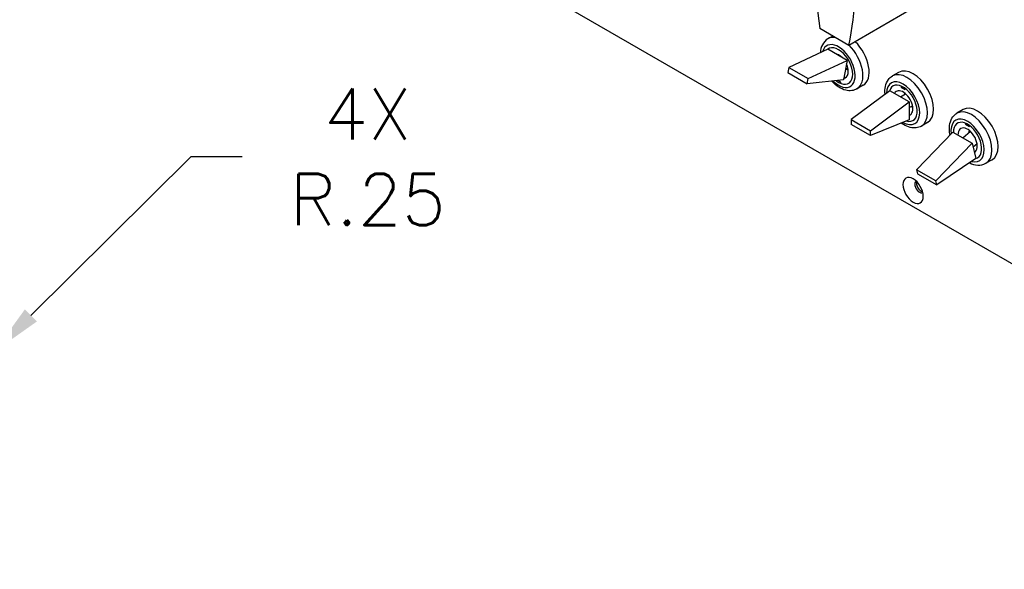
# Model space of a CAD drawing. Header units: inches. Extents: x 0 to 40.7, y 0 to 26.
# Tile 31 of 39: x 31.8 to 36.5, y 14.8 to 17.4. Entities that reach past the tile are written whole.
import ezdxf

# ---------------------------------------------------------------- set-up
doc = ezdxf.new("R2010")
doc.units = ezdxf.units.IN
doc.header["$LTSCALE"] = 0.5
doc.header["$MEASUREMENT"] = 0
doc.layers.add('AM_REFDIM', color=4, linetype='Continuous', lineweight=15)
doc.layers.add('AM_VIS', color=7, linetype='Continuous', lineweight=30)
doc.styles.get("Standard").update_dxf_attribs({"font": 'simplex.shx'})
doc.dimstyles.new('3PL NO CL', dxfattribs={"dimtxt": 0.1, "dimasz": 0.1, "dimexe": 0.0625, "dimexo": 0.125, "dimgap": 0.09, "dimtad": 0, "dimtih": 1, "dimtoh": 1, "dimdec": 3, "dimzin": 4, "dimdsep": 46, "dimtxsty": 'Standard', "dimcen": 0, "dimclrd": 256, "dimclre": 256, "dimclrt": 256, "dimadec": 0, "dimazin": 0, "dimtfac": 1, "dimtdec": 3, "dimtofl": 0, "dimtmove": 0, "dimatfit": 3, "dimfxl": 1, "dimtolj": 1, "dimtzin": 0, "dimarcsym": 0})

# ---------------------------------------------------------------- blocks, each defined once
blk = doc.blocks.new('*D6')
at = {"layer": 'AM_REFDIM', "lineweight": -2}
for p, q in [((32.5829, 16.7768), (31.815, 16.0156)), ((32.8291, 16.7768), (32.5829, 16.7768))]:
    blk.add_line(p, q, dxfattribs=at)
at = {"layer": 'AM_REFDIM'}
blk.add_solid([(31.7862, 16.0447), (31.8439, 15.9864), (31.6402, 15.8423)], dxfattribs=at)
at = {"layer": 'Defpoints', "color": 0}
for p in [(31.6402, 15.8423), (31.4627, 15.6663)]:
    blk.add_point(p, dxfattribs=at)
at = {"layer": 'AM_REFDIM', "insert": (33.4315, 16.7768), "char_height": 0.24615, "attachment_point": 5}
blk.add_mtext('\\A1;4X\\PR.25', dxfattribs=at)

msp = doc.modelspace()

# ---------------------------------------------------------------- linework, layer by layer
at = {"layer": 'AM_VIS', "color": 72}
msp.add_line((33.0322, 18.2795), (39.0647, 14.7966), dxfattribs=at)
at = {"layer": 'AM_VIS', "color": 132}
for p, q in [((36.0376, 17.483), (35.7406, 17.3115)), ((35.7406, 17.3115), (35.6014, 17.3919))]:
    msp.add_line(p, q, dxfattribs=at)
at = {"layer": 'AM_VIS', "color": 202}
for p, q in [((35.6628, 17.3564), (35.6399, 17.3432)), ((35.979, 17.1818), (35.9493, 17.1646)), ((35.8085, 17.1198), (35.7788, 17.1026)), ((36.2883, 17.0032), (36.2586, 16.986)), ((36.1179, 16.9412), (36.0882, 16.924)), ((36.4272, 16.7626), (36.3975, 16.7454))]:
    msp.add_line(p, q, dxfattribs=at)
at = {"layer": 'AM_VIS', "color": 53}
for p, q in [((35.6388, 17.2927), (35.4521, 17.2059)), ((35.7316, 17.2391), (35.6388, 17.2927)), ((35.6967, 17.2593), (35.6997, 17.2601)), ((35.4521, 17.2059), (35.4473, 17.181)), ((35.4521, 17.2059), (35.5449, 17.1523)), ((35.5449, 17.1523), (35.7316, 17.2391)), ((35.7316, 17.2391), (35.7138, 17.1456)), ((35.7239, 17.1988), (35.7355, 17.2022)), ((35.4473, 17.181), (35.5401, 17.1274)), ((35.5401, 17.1274), (35.5449, 17.1523)), ((35.7138, 17.1456), (35.5401, 17.1274)), ((35.6815, 17.1422), (35.6815, 17.1406)), ((35.7008, 17.135), (35.6873, 17.1428)), ((35.7008, 17.1295), (35.7008, 17.135)), ((35.9908, 17.1164), (35.9908, 17.1112)), ((35.9959, 17.1141), (35.9908, 17.1112)), ((35.9908, 17.1112), (36.0101, 17.1)), ((36.0101, 17.1), (36.0101, 17.1051)), ((35.9371, 17.0936), (35.7514, 16.955)), ((36.0299, 17.04), (35.9371, 17.0936)), ((35.9878, 17.0643), (36.0125, 17.0786)), ((35.8443, 16.9014), (36.0299, 17.04)), ((36.0299, 17.04), (36.0299, 16.9543)), ((36.0299, 17.0129), (36.0453, 17.0218)), ((35.7514, 16.955), (35.7514, 16.9322)), ((35.7514, 16.955), (35.8443, 16.9014)), ((35.8443, 16.8786), (35.7514, 16.9322)), ((36.0299, 16.9543), (35.8443, 16.8786)), ((36.3002, 16.9378), (36.3002, 16.9326)), ((36.3052, 16.9355), (36.3002, 16.9326)), ((36.3002, 16.9326), (36.3195, 16.9214)), ((36.3195, 16.9214), (36.3195, 16.9265)), ((35.8443, 16.8786), (35.8443, 16.9014)), ((36.2394, 16.895), (36.065, 16.7145)), ((36.2394, 16.895), (36.3322, 16.8415)), ((36.2865, 16.8679), (36.323, 16.8989)), ((36.1578, 16.6609), (36.3322, 16.8415)), ((36.3322, 16.8415), (36.3492, 16.7679)), ((36.3362, 16.824), (36.3552, 16.8402)), ((36.3492, 16.7679), (36.1623, 16.6413)), ((36.065, 16.7145), (36.0695, 16.6949)), ((36.1578, 16.6609), (36.065, 16.7145)), ((36.0695, 16.6949), (36.1623, 16.6413)), ((36.1623, 16.6413), (36.1578, 16.6609))]:
    msp.add_line(p, q, dxfattribs=at)
at = {"layer": 'AM_VIS', "color": 202}
for centre, radius, start, end in [((35.6831, 17.2766), 0.0794, 122.92, 180.1623), ((36.3613, 16.8167), 0.0799, 239.001, 296.9416)]:
    msp.add_arc(centre, radius, start, end, dxfattribs=at)
at = {"layer": 'AM_VIS', "color": 132}
for centre, start_param, end_param in [((37.0735, 16.8996), 0.678492, 0.992759), ((34.2685, 18.5191), 3.71963, 4.033897)]:
    msp.add_ellipse(centre, major_axis=(-1.0637, 1.8424), ratio=0.57735, start_param=start_param, end_param=end_param, dxfattribs=at)
at = {"layer": 'AM_VIS', "color": 202}
for centre, major_axis, start_param, end_param in [((35.7094, 17.2229), (-0.0695, 0.1203), 5.845493, 6.283185), ((35.6908, 17.2122), (-0.0563, 0.0976), 2.021567, 6.797038), ((35.6908, 17.2122), (-0.0479, 0.0829), 2.183325, 6.36675), ((35.7094, 17.2229), (-0.0695, 0.1203), 3.141593, 5.167825), ((35.7391, 17.2401), (-0.0695, 0.1203), 3.141593, 5.167825), ((36.0187, 17.0443), (-0.0695, 0.1203), 3.141593, 6.283185), ((36.0484, 17.0615), (-0.0695, 0.1203), 3.141593, 6.283185), ((36.0002, 17.0336), (-0.0563, 0.0976), 2.349034, 7.05032), ((36.0002, 17.0336), (-0.0479, 0.0829), 2.589043, 6.799787), ((36.3578, 16.8829), (-0.0695, 0.1203), 3.141593, 6.283185), ((36.3095, 16.855), (-0.0563, 0.0976), 2.608686, 7.224149), ((36.3281, 16.8657), (-0.0695, 0.1203), 3.141593, 6.283185), ((36.3095, 16.855), (-0.0479, 0.0829), 2.979599, 7.074525)]:
    msp.add_ellipse(centre, major_axis=major_axis, ratio=0.57735, start_param=start_param, end_param=end_param, dxfattribs=at)
at = {"layer": 'AM_VIS', "color": 53}
for centre, major_axis, start_param, end_param in [((35.6911, 17.2124), (-0.0328, 0.0568), 5.134858, 5.860717), ((35.7298, 17.2347), (-0.0229, 0.0396), 0.561437, 0.609651), ((35.6911, 17.2124), (-0.0328, 0.0568), 2.899611, 4.562341), ((35.7298, 17.2347), (-0.0229, 0.0396), 2.251011, 2.580156), ((36.0005, 17.0338), (-0.0328, 0.0568), 3.042047, 6.620395), ((36.0391, 17.0561), (-0.0229, 0.0396), 0.561437, 0.770334), ((36.0391, 17.0561), (-0.0229, 0.0396), 2.371258, 2.580156), ((36.3098, 16.8552), (-0.0328, 0.0568), 3.128927, 7.083915), ((36.3485, 16.8775), (-0.0229, 0.0396), 0.561437, 0.864128), ((36.3485, 16.8775), (-0.0229, 0.0396), 2.487768, 2.580156)]:
    msp.add_ellipse(centre, major_axis=major_axis, ratio=0.57735, start_param=start_param, end_param=end_param, dxfattribs=at)
at = {"layer": 'AM_VIS', "color": 72}
for centre, major_axis, start_param, end_param in [((36.0484, 16.615), (-0.0343, 0.0595), 0.785398, 7.068583), ((36.0787, 16.6324), (-0.0158, 0.0273), 6.265978, 9.441985), ((36.0871, 16.6373), (-0.0158, 0.0273), 0.48133, 2.660263)]:
    msp.add_ellipse(centre, major_axis=major_axis, ratio=0.57735, start_param=start_param, end_param=end_param, dxfattribs=at)
at = {"layer": 'AM_VIS', "color": 202}
for points, knots in [([(35.9136, 17.0761), (35.9122, 17.0894), (35.9127, 17.1025), (35.9179, 17.1267), (35.9226, 17.138), (35.9352, 17.1544), (35.9418, 17.1603), (35.9493, 17.1646)], [3.0187462, 3.0187462, 3.0187462, 3.0187462, 3.360904, 3.360904, 3.6914669, 3.6914669, 3.9269908, 3.9269908, 3.9269908, 3.9269908]), ([(35.7788, 17.1026), (35.7712, 17.0982), (35.7626, 17.0955), (35.7443, 17.0932), (35.7346, 17.094), (35.7138, 17.0991), (35.7028, 17.1041), (35.6808, 17.1178), (35.6699, 17.1269), (35.6592, 17.1382), (35.6585, 17.1389), (35.6578, 17.1397)], [0.785398, 0.785398, 0.785398, 0.785398, 1.025777, 1.025777, 1.290444, 1.290444, 1.610664, 1.610664, 1.962307, 1.962307, 1.987958, 1.987958, 1.987958, 1.987958]), ([(36.2255, 16.8807), (36.2244, 16.8859), (36.2236, 16.8911), (36.2215, 16.91), (36.2219, 16.9235), (36.2273, 16.9481), (36.232, 16.9594), (36.2446, 16.9758), (36.2511, 16.9817), (36.2586, 16.986)], [2.87646, 2.87646, 2.87646, 2.87646, 3.00817, 3.00817, 3.360904, 3.360904, 3.691467, 3.691467, 3.926991, 3.926991, 3.926991, 3.926991]), ([(36.0882, 16.924), (36.0805, 16.9196), (36.0719, 16.9168), (36.0536, 16.9146), (36.0439, 16.9154), (36.0231, 16.9205), (36.0121, 16.9254), (35.9983, 16.9341), (35.995, 16.9363), (35.9917, 16.9388)], [0.7853982, 0.7853982, 0.7853982, 0.7853982, 1.0257771, 1.0257771, 1.2904444, 1.2904444, 1.6106636, 1.6106636, 1.7135176, 1.7135176, 1.7135176, 1.7135176])]:
    msp.add_open_spline(points, degree=3, knots=knots, dxfattribs=at)

# ---------------------------------------------------------------- dimensions: what is measured, and where the dimension line sits
at = {"layer": 'AM_REFDIM'}
dim = msp.add_radius_dim(center=(31.4627, 15.6663), mpoint=(31.6402, 15.8423), text='4X\\P<>', dimstyle='3PL NO CL', override={"dimscale": 2.461538, "dimdec": 2, "dimlfac": 1}, dxfattribs=at)
dim.commit()
dim.dimension.update_dxf_attribs({"geometry": '*D6', "text_midpoint": (33.4315, 16.7768), "dimtype": 132})

doc.saveas('drawing.dxf')
